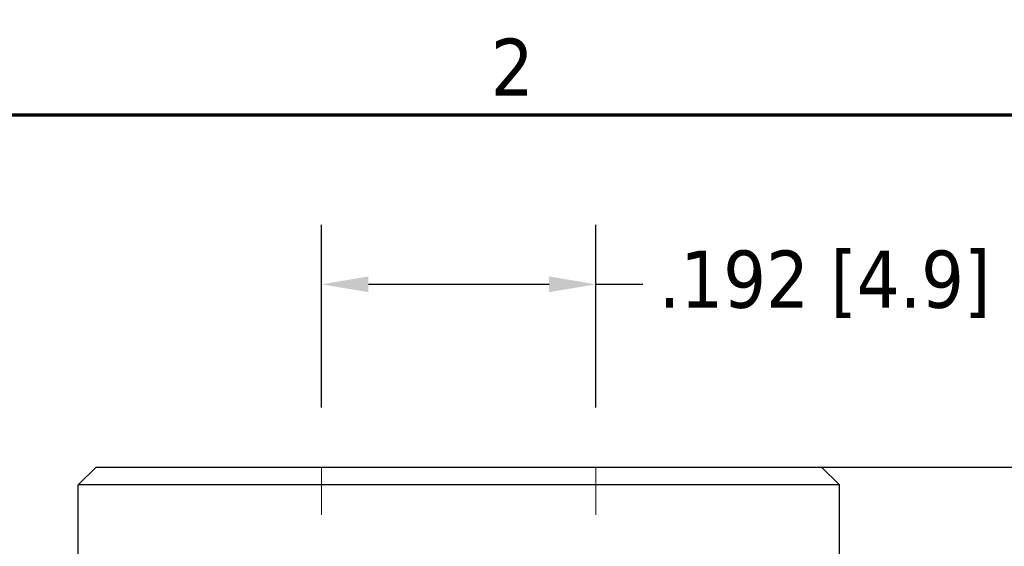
# Model space of a CAD drawing. Header units: inches. Extents: x 0.2 to 10.9, y 0.3 to 8.6.
# Tile 14 of 17: x 1.8 to 3.8, y 7.4 to 8.5. Entities that reach past the tile are written whole.
import ezdxf

# ---------------------------------------------------------------- set-up
doc = ezdxf.new("R2010")
doc.units = ezdxf.units.IN
doc.header["$MEASUREMENT"] = 0
doc.linetypes.add('DASHED', pattern=[0.2067, 0.1654, -0.0413])
doc.layers.add('Border (ANSI)', color=7, linetype='Continuous', lineweight=70)
doc.layers.add('Geometry', color=255, linetype='Continuous', lineweight=25)
doc.layers.add('Dimensions', color=250, linetype='Continuous')
doc.layers.add('Hidden', color=7, linetype='DASHED', lineweight=18, true_color=0x383838)
doc.styles.add('Note Text (ANSI)', font='tahoma.ttf')
doc.dimstyles.new('Default (ANSI)', dxfattribs={"dimtxt": 0.12, "dimasz": 0.098425, "dimexe": 0.125, "dimexo": 0.125, "dimgap": 0.031496, "dimtad": 0, "dimtih": 1, "dimtoh": 1, "dimrnd": 1e-08, "dimzin": 4, "dimdsep": 46, "dimtxsty": 'Note Text (ANSI)', "dimcen": 0.09, "dimdle": 0.393701, "dimclrd": 256, "dimclre": 256, "dimclrt": 256, "dimadec": 0, "dimazin": 1, "dimtfac": 1, "dimtofl": 0, "dimtmove": 0, "dimatfit": 3, "dimfxl": 1, "dimtolj": 1, "dimtzin": 4, "dimlwd": -1, "dimlwe": -1, "dimarcsym": 0})

# ---------------------------------------------------------------- blocks, each defined once
blk = doc.blocks.new('new block')
at = {"layer": 'Border (ANSI)', "flags": 128}
blk.add_lwpolyline([(0, 0), (0, 7.74), (10.24, 7.74), (10.24, 0), (0, 0)], dxfattribs=at)
at = {"layer": 'Border (ANSI)', "insert": (2.3336, 7.78), "char_height": 0.12, "attachment_point": 7, "style": 'Note Text (ANSI)'}
blk.add_mtext('2', dxfattribs=at)
blk = doc.blocks.new('*D13')
at = {"layer": 'Defpoints', "color": 0, "transparency": 16777216}
for p in [(2.6759, 7.5901), (2.6759, 3.7486), (4.7248, 3.7486)]:
    blk.add_point(p, dxfattribs=at)
at = {"layer": 'Dimensions', "transparency": 16777216}
for p, q in [((2.8009, 7.5901), (4.8498, 7.5901)), ((4.7248, 7.4916), (4.7248, 5.4144)), ((4.7248, 3.847), (4.7248, 5.1944)), ((2.8009, 3.7486), (4.8498, 3.7486))]:
    blk.add_line(p, q, dxfattribs=at)
for points in [[(4.7084, 7.4916), (4.7412, 7.4916), (4.7248, 7.5901)], [(4.7084, 3.847), (4.7412, 3.847), (4.7248, 3.7486)]]:
    blk.add_solid(points, dxfattribs=at)
at = {"layer": 'Dimensions', "transparency": 16777216, "insert": (4.7248, 5.3044), "char_height": 0.12, "attachment_point": 5, "style": 'Note Text (ANSI)'}
blk.add_mtext('\\A1;1.3 [32.5]', dxfattribs=at)
blk = doc.blocks.new('*D14')
at = {"layer": 'Defpoints', "color": 0, "transparency": 16777216}
for p in [(2.9639, 7.9733), (2.3879, 7.5901), (2.9639, 7.5901)]:
    blk.add_point(p, dxfattribs=at)
at = {"layer": 'Dimensions', "transparency": 16777216}
for p, q in [((2.3879, 7.7151), (2.3879, 8.0983)), ((2.9639, 7.7151), (2.9639, 8.0983)), ((2.4863, 7.9733), (2.8655, 7.9733)), ((2.9639, 7.9733), (3.0623, 7.9733))]:
    blk.add_line(p, q, dxfattribs=at)
for points in [[(2.4863, 7.9898), (2.4863, 7.9569), (2.3879, 7.9733)], [(2.8655, 7.9898), (2.8655, 7.9569), (2.9639, 7.9733)]]:
    blk.add_solid(points, dxfattribs=at)
at = {"layer": 'Dimensions', "transparency": 16777216, "insert": (3.4437, 7.9733), "char_height": 0.12, "attachment_point": 5, "style": 'Note Text (ANSI)'}
blk.add_mtext('\\A1;.192 [4.9]', dxfattribs=at)

msp = doc.modelspace()

# ---------------------------------------------------------------- linework, layer by layer
at = {"layer": 'Geometry'}
for p, q in [((1.9147, 7.5901), (1.8772, 7.5526)), ((1.9147, 7.5901), (3.4372, 7.5901)), ((3.4372, 7.5901), (3.4747, 7.5526)), ((3.4747, 7.5526), (1.8772, 7.5526)), ((1.8772, 7.2374), (1.8772, 7.5526)), ((3.4747, 7.2374), (3.4747, 7.5526))]:
    msp.add_line(p, q, dxfattribs=at)
at = {"layer": 'Hidden', "ltscale": 0.123705}
for p, q in [((2.3879, 7.5901), (2.3879, 7.3951)), ((2.9639, 7.5901), (2.9639, 7.3951))]:
    msp.add_line(p, q, dxfattribs=at)

# ---------------------------------------------------------------- block references
at = {"layer": 'Dimensions'}
msp.add_blockref('new block', (0.4096, 0.5887), dxfattribs=at)

# ---------------------------------------------------------------- dimensions: what is measured, and where the dimension line sits
dim = msp.add_linear_dim(base=(2.9639, 7.9733), p1=(2.3879, 7.5901), p2=(2.9639, 7.5901), dimstyle='Default (ANSI)', override={"dimdec": 3, "dimlfac": 0.333333}, dxfattribs=at)
dim.commit()
dim.dimension.update_dxf_attribs({"geometry": '*D14', "text_midpoint": (3.4437, 7.9733)})
dim = msp.add_linear_dim(base=(4.7248, 3.7486), p1=(2.6759, 7.5901), p2=(2.6759, 3.7486), angle=90, dimstyle='Default (ANSI)', override={"dimdec": 1, "dimlfac": 0.333333}, dxfattribs=at)
dim.commit()
dim.dimension.update_dxf_attribs({"geometry": '*D13', "text_midpoint": (4.7248, 5.3044), "dimtype": 160})

doc.saveas('drawing.dxf')
